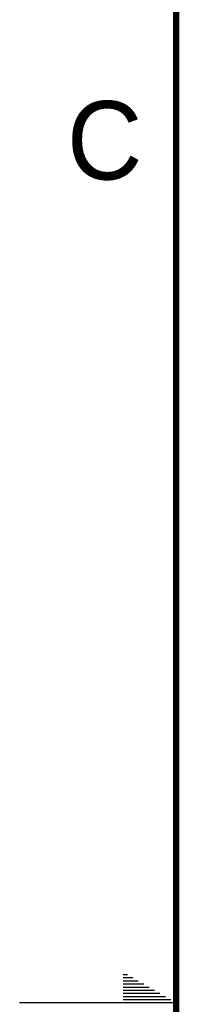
# Model space of a CAD drawing. Header units: inches. Extents: x 0 to 34, y 0 to 22.
# Tile 2 of 117: x 0 to 0.5, y 11 to 14.1. Entities that reach past the tile are written whole.
import ezdxf

# ---------------------------------------------------------------- set-up
doc = ezdxf.new("R2010")
doc.units = ezdxf.units.IN
doc.header["$LTSCALE"] = 1.87
doc.header["$MEASUREMENT"] = 0
doc.layers.get('0').update_dxf_attribs({"linetype": 'CONTINUOUS'})
doc.styles.add('TEXTSTYLE_2', font='txt')

msp = doc.modelspace()

# ---------------------------------------------------------------- linework, layer by layer
at = {"color": 2, "linetype": 'CONTINUOUS'}
for p, q in [((0.3303, 11.09), (0.3441, 11.09)), ((0.3303, 11.08), (0.3614, 11.08)), ((0.3303, 11.07), (0.3788, 11.07)), ((0.3303, 11.06), (0.3961, 11.06)), ((0.3303, 11.05), (0.4134, 11.05)), ((0.3303, 11.04), (0.4307, 11.04)), ((0.3303, 11.03), (0.448, 11.03)), ((0.3303, 11.02), (0.4654, 11.02)), ((0.5, 11), (0, 11)), ((0.3303, 11.01), (0.4827, 11.01))]:
    msp.add_line(p, q, dxfattribs=at)
at = {"color": 7, "linetype": 'CONTINUOUS', "const_width": 0.02}
msp.add_lwpolyline([(0.5, 21.5), (0.5, 0.5)], dxfattribs=at)

# ---------------------------------------------------------------- texts
at = {"color": 2, "linetype": 'CONTINUOUS', "insert": (0.1508, 13.8746), "char_height": 0.25, "width": 0.25, "attachment_point": 1, "line_spacing_factor": 0.9, "style": 'TEXTSTYLE_2'}
msp.add_mtext('C', dxfattribs=at)

doc.saveas('drawing.dxf')
